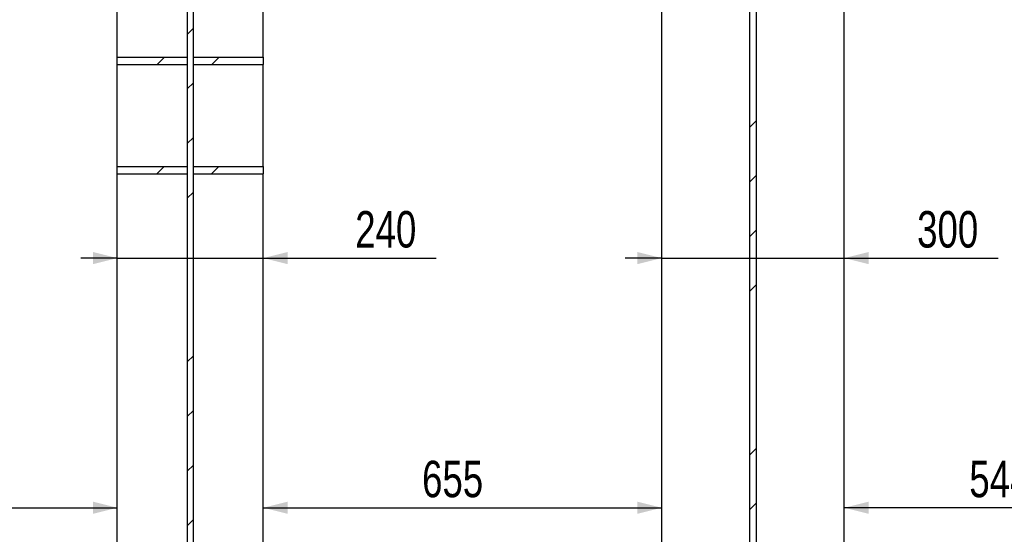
# Model space of a CAD drawing. Header units: millimetres. Extents: x 0 to 841, y 0 to 594.
# Tile 21 of 95: x 256 to 337, y 363 to 406. Entities that reach past the tile are written whole.
import ezdxf

# ---------------------------------------------------------------- set-up
doc = ezdxf.new("R2010")
doc.units = ezdxf.units.MM
doc.layers.add('COTES', color=1, linetype='Continuous')
doc.layers.add('TRAIT-FINS', color=9, linetype='Continuous')
doc.layers.add('TRAIT-FORT', color=4, linetype='Continuous', lineweight=25)
doc.styles.add('SLDTEXTSTYLE0', font='TXT', dxfattribs={"width": 0.75})
doc.dimstyles.new('SLDDIMSTYLE0', dxfattribs={"dimtxt": 3, "dimasz": 2, "dimexe": 0, "dimexo": 0.0625, "dimgap": 0.75, "dimtad": 1, "dimdec": 0, "dimlfac": 20, "dimrnd": 1e-09, "dimzin": 12, "dimdsep": 46, "dimtxsty": 'SLDTEXTSTYLE0', "dimsah": 1, "dimcen": 0.09, "dimadec": 0, "dimazin": 3, "dimtfac": 1, "dimtdec": 0, "dimtofl": 0, "dimtmove": 0, "dimatfit": 3, "dimfxl": 1, "dimfrac": 2, "dimtolj": 1, "dimtzin": 12, "dimarcsym": 0})
doc.dimstyles.new('SLDDIMSTYLE4', dxfattribs={"dimtxt": 3, "dimasz": 2, "dimexe": 0, "dimexo": 0.0625, "dimgap": 0.75, "dimtad": 1, "dimdec": 0, "dimlfac": 20, "dimrnd": 1e-09, "dimzin": 12, "dimdsep": 46, "dimtxsty": 'SLDTEXTSTYLE0', "dimsah": 1, "dimcen": 0.09, "dimadec": 0, "dimazin": 3, "dimtfac": 1, "dimtdec": 0, "dimtmove": 0, "dimatfit": 0, "dimfxl": 1, "dimfrac": 2, "dimtolj": 1, "dimtzin": 12, "dimarcsym": 0})
pattern_1 = [(45, (0, 0), (-13.4704, 13.4704), []), (45, (4.49, 2e-323), (-13.4704, 13.4704), []), (45, (8.98, 4e-323), (-13.4704, 13.4704), []), (45, (13.47, 6e-323), (-13.4704, 13.4704), [])]

# ---------------------------------------------------------------- blocks, each defined once
blk = doc.blocks.new('_D_27')
at = {"layer": 'COTES', "color": 1, "transparency": 16777216}
blk.add_line((351.008, 365.576), (323.808, 365.576), dxfattribs=at)
for points in [[(323.808, 365.576), (325.808, 365.076), (325.808, 366.076)], [(351.008, 365.576), (349.008, 366.076), (349.008, 365.076)]]:
    blk.add_solid(points, dxfattribs=at)
at = {"layer": 'COTES', "color": 1, "transparency": 16777216, "insert": (334.083, 369.444), "char_height": 3, "attachment_point": 1, "style": 'SLDTEXTSTYLE0'}
blk.add_mtext('544', dxfattribs=at)
blk = doc.blocks.new('_D_28')
at = {"layer": 'COTES', "color": 1, "transparency": 16777216}
for p, q in [((308.808, 386.11), (305.808, 386.11)), ((308.808, 386.11), (323.808, 386.11)), ((323.808, 386.11), (336.446, 386.11))]:
    blk.add_line(p, q, dxfattribs=at)
for points in [[(308.808, 386.11), (306.808, 386.61), (306.808, 385.61)], [(323.808, 386.11), (325.808, 385.61), (325.808, 386.61)]]:
    blk.add_solid(points, dxfattribs=at)
at = {"layer": 'COTES', "color": 1, "transparency": 16777216, "insert": (329.796, 389.977), "char_height": 3, "attachment_point": 1, "style": 'SLDTEXTSTYLE0'}
blk.add_mtext('300', dxfattribs=at)
blk = doc.blocks.new('_D_29')
at = {"layer": 'COTES', "color": 1, "transparency": 16777216}
blk.add_line((276.058, 365.576), (308.808, 365.576), dxfattribs=at)
for points in [[(276.058, 365.576), (278.058, 365.076), (278.058, 366.076)], [(308.808, 365.576), (306.808, 366.076), (306.808, 365.076)]]:
    blk.add_solid(points, dxfattribs=at)
at = {"layer": 'COTES', "color": 1, "transparency": 16777216, "insert": (289.108, 369.444), "char_height": 3, "attachment_point": 1, "style": 'SLDTEXTSTYLE0'}
blk.add_mtext('655', dxfattribs=at)
blk = doc.blocks.new('_D_30')
at = {"layer": 'COTES', "color": 1, "transparency": 16777216}
for p, q in [((264.058, 386.11), (261.058, 386.11)), ((264.058, 386.11), (276.058, 386.11)), ((276.058, 386.11), (290.264, 386.11))]:
    blk.add_line(p, q, dxfattribs=at)
for points in [[(264.058, 386.11), (262.058, 386.61), (262.058, 385.61)], [(276.058, 386.11), (278.058, 385.61), (278.058, 386.61)]]:
    blk.add_solid(points, dxfattribs=at)
at = {"layer": 'COTES', "color": 1, "transparency": 16777216, "insert": (283.614, 389.977), "char_height": 3, "attachment_point": 1, "style": 'SLDTEXTSTYLE0'}
blk.add_mtext('240', dxfattribs=at)
blk = doc.blocks.new('_D_31')
at = {"layer": 'COTES', "color": 1, "transparency": 16777216}
blk.add_line((218.958, 365.576), (264.058, 365.576), dxfattribs=at)
for points in [[(218.958, 365.576), (220.958, 365.076), (220.958, 366.076)], [(264.058, 365.576), (262.058, 366.076), (262.058, 365.076)]]:
    blk.add_solid(points, dxfattribs=at)
at = {"layer": 'COTES', "color": 1, "transparency": 16777216, "insert": (238.183, 369.444), "char_height": 3, "attachment_point": 1, "style": 'SLDTEXTSTYLE0'}
blk.add_mtext('902', dxfattribs=at)

msp = doc.modelspace()

# ---------------------------------------------------------------- hatches: boundary and pattern name
at = {"layer": 'TRAIT-FINS'}
h = msp.add_hatch(dxfattribs=at)
h.set_pattern_fill('DIN 201 ACIER ET FONTE', color=9, style=0, pattern_type=2)
h.set_pattern_definition(pattern_1)
h.paths.add_polyline_path([(270.308, 435.145), (269.808, 435.145), (269.808, 292.445), (270.308, 292.445)], flags=0)
h = msp.add_hatch(dxfattribs=at)
h.set_pattern_fill('DIN 201 ACIER ET FONTE', color=9, style=0, pattern_type=2)
h.set_pattern_definition(pattern_1)
h.paths.add_polyline_path([(316.02, 301.545), (316.595, 301.545), (316.595, 426.045), (316.02, 426.045)], flags=0)
h = msp.add_hatch(dxfattribs=at)
h.set_pattern_fill('DIN 201 ACIER ET FONTE', color=9, style=0, pattern_type=2)
h.set_pattern_definition(pattern_1)
h.paths.add_polyline_path([(264.058, 402.645), (264.058, 402.045), (269.808, 402.045), (269.808, 402.645)], flags=0)
h = msp.add_hatch(dxfattribs=at)
h.set_pattern_fill('DIN 201 ACIER ET FONTE', color=9, style=0, pattern_type=2)
h.set_pattern_definition(pattern_1)
h.paths.add_polyline_path([(270.308, 402.645), (270.308, 402.045), (276.058, 402.045), (276.058, 402.645)], flags=0)
h = msp.add_hatch(dxfattribs=at)
h.set_pattern_fill('DIN 201 ACIER ET FONTE', color=9, style=0, pattern_type=2)
h.set_pattern_definition(pattern_1)
h.paths.add_polyline_path([(264.058, 393.645), (264.058, 393.045), (269.808, 393.045), (269.808, 393.645)], flags=0)
h = msp.add_hatch(dxfattribs=at)
h.set_pattern_fill('DIN 201 ACIER ET FONTE', color=9, style=0, pattern_type=2)
h.set_pattern_definition(pattern_1)
h.paths.add_polyline_path([(270.308, 393.645), (270.308, 393.045), (276.058, 393.045), (276.058, 393.645)], flags=0)

# ---------------------------------------------------------------- linework, layer by layer
at = {"layer": 'TRAIT-FORT', "color": 4, "linetype": 'Continuous', "lineweight": 25}
for p, q in [((264.058, 402.645), (264.058, 434.658)), ((269.808, 435.145), (269.808, 292.445)), ((270.308, 292.445), (270.308, 435.145)), ((276.058, 402.645), (276.058, 434.658)), ((308.808, 301.545), (308.808, 426.045)), ((316.02, 426.045), (316.02, 301.545)), ((316.595, 301.545), (316.595, 426.045)), ((323.808, 301.545), (323.808, 426.045)), ((264.058, 402.645), (269.808, 402.645)), ((264.058, 402.045), (264.058, 402.645)), ((269.808, 402.645), (269.808, 402.045)), ((270.308, 402.645), (276.058, 402.645)), ((270.308, 402.045), (270.308, 402.645)), ((276.058, 402.645), (276.058, 402.045)), ((264.058, 402.045), (269.808, 402.045)), ((264.058, 393.645), (264.058, 402.045)), ((270.308, 402.045), (276.058, 402.045)), ((276.058, 393.645), (276.058, 402.045)), ((264.058, 393.645), (269.808, 393.645)), ((264.058, 393.045), (264.058, 393.645)), ((269.808, 393.645), (269.808, 393.045)), ((270.308, 393.045), (270.308, 393.645)), ((270.308, 393.645), (276.058, 393.645)), ((276.058, 393.645), (276.058, 393.045)), ((264.058, 393.045), (269.808, 393.045)), ((264.058, 336.795), (264.058, 393.045)), ((270.308, 393.045), (276.058, 393.045)), ((276.058, 336.795), (276.058, 393.045))]:
    msp.add_line(p, q, dxfattribs=at)

# ---------------------------------------------------------------- dimensions: what is measured, and where the dimension line sits
at = {"layer": 'COTES', "color": 1}
for base, p1, p2, dimstyle, picture, middle in [((264.058, 365.576), (218.958, 435.145), (264.058, 435.145), 'SLDDIMSTYLE0', '_D_31', (241.508, 365.576)), ((276.058, 386.11), (264.058, 435.145), (276.058, 435.145), 'SLDDIMSTYLE4', '_D_30', (286.939, 386.11)), ((308.808, 365.576), (276.058, 435.145), (308.808, 426.045), 'SLDDIMSTYLE0', '_D_29', (292.433, 365.576)), ((323.808, 365.576), (351.008, 435.145), (323.808, 426.045), 'SLDDIMSTYLE0', '_D_27', (337.408, 365.576)), ((323.808, 386.11), (308.808, 426.045), (323.808, 426.045), 'SLDDIMSTYLE4', '_D_28', (333.121, 386.11))]:
    dim = msp.add_linear_dim(base=base, p1=p1, p2=p2, dimstyle=dimstyle, dxfattribs=at)
    dim.commit()
    dim.dimension.update_dxf_attribs({"geometry": picture, "text_midpoint": middle, "dimtype": 160})

doc.saveas('drawing.dxf')
